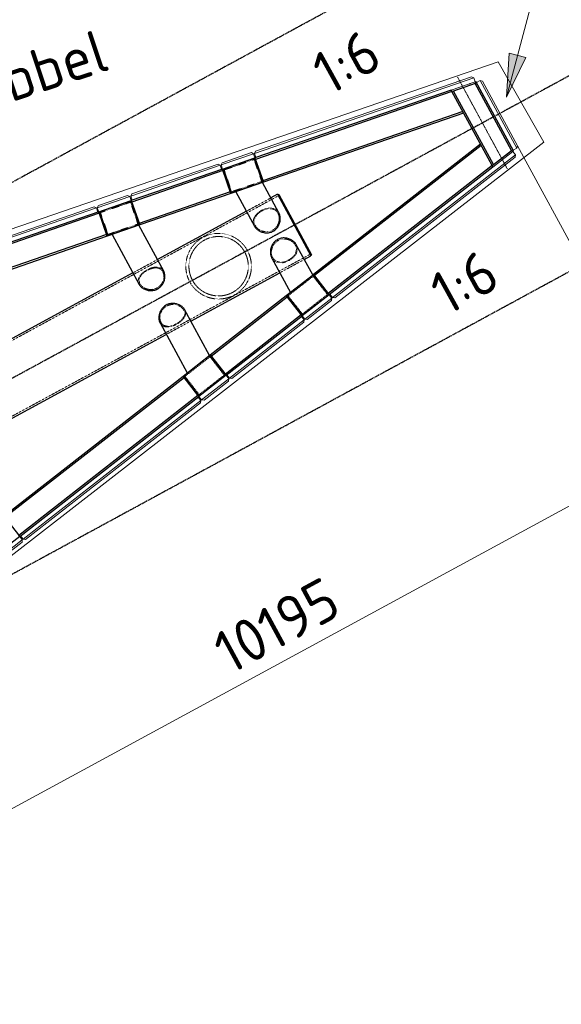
# Model space of a CAD drawing. Header units: millimetres. Extents: x 1069 to 250059, y -65909 to 70891.
# Tile 38 of 109: x 99864 to 106157, y -1448 to 9987. Entities that reach past the tile are written whole.
import ezdxf

# ---------------------------------------------------------------- set-up
doc = ezdxf.new("R2010")
doc.units = ezdxf.units.MM
for name, pattern in [('Grid Line', [22.225, 12.7, -3.175, 3.175, -3.175]), ('Hhidden', [2.5, 1.5, -1]), ('XX-HIDDEN', [4, 2, -2])]:
    doc.linetypes.add(name, pattern=pattern)
for name, color, linetype, lineweight in [('iw-bs-remmingwerk', 213, 'Continuous', 18), ('N-CO-BC-BETONVORM-G', 50, 'Continuous', 25), ('N-CO-BC-BETONVORM-G-2', 50, 'XX-HIDDEN', 18), ('N-CO-BC-BETONVORM-GN', 10, 'XX-HIDDEN', 18), ('N-CO-KC-KUNSTSTOFVORM-G', 7, 'Continuous', 13), ('N-CO-SC-STAALVORM-G', 10, 'Continuous', 25), ('X-XX-AL-CONSTRUCTIELIJN-G-5', 7, 'Hhidden', 13), ('X-XX-AL-M', 7, 'Continuous', 18), ('X-XX-AL-M-200', 7, 'Continuous', 18), ('X-XX-AL-T25-1', 7, 'Continuous', 13), ('X-XX-AL-T25-2', 210, 'Continuous', 13), ('X_XX_AL_STRAMIENLIJN_G-1', 7, 'Grid Line', 25), ('XR-463688-Blauwverlaat_Remmingswerken_dwg-1', 213, 'Continuous', 18)]:
    doc.layers.add(name, color=color, linetype=linetype, lineweight=lineweight)
doc.styles.add('NLCS-ISO_3', font='NLCS-ISO.ttf', dxfattribs={"height": 500})
doc.dimstyles.new('2_5_NLCS_diagonal', dxfattribs={"dimscale": 304.8, "dimtxt": 501.377484, "dimasz": 1.312336, "dimexe": 1.968504, "dimexo": 0.0625, "dimgap": 0, "dimtad": 1, "dimdec": 0, "dimzin": 0, "dimdsep": 46, "dimtxsty": 'NLCS-ISO_3', "dimblk1": 'OBLIQUE', "dimblk2": 'OBLIQUE', "dimsah": 1, "dimcen": 0.09, "dimdle": 1.312336, "dimazin": 0, "dimtfac": 1, "dimtdec": 4, "dimtix": 1, "dimtmove": 0, "dimatfit": 3, "dimfxl": 1.968504, "dimfxlon": 1, "dimtvp": 1, "dimtolj": 1, "dimtzin": 0, "dimarcsym": 2})

# ---------------------------------------------------------------- blocks, each defined once
blk = doc.blocks.new('XR-463688-Blauwverlaat_Remmingswerken_dwg-3327467-N_A_P_ Copy 1')
at = {"layer": 'iw-bs-remmingwerk', "flags": 128}
blk.add_lwpolyline([(13189, 18667), (22404, 21830), (22932, 20894), (14920, 14679)], dxfattribs=at)
blk = doc.blocks.new('SF_Stalen afdekplaat20 - SF_Stalen afdekplaat-3808365-N_A_P_ Copy 1')
at = {"layer": 'N-CO-SC-STAALVORM-G'}
for p, q in [((15137, 7958), (15126, 7953)), ((15137, 7958), (15519, 7255)), ((15508, 7250), (15519, 7255))]:
    blk.add_line(p, q, dxfattribs=at)
blk = doc.blocks.new('GM_afdekklepje - GM_afdekklepje-3673590-N_A_P_ Copy 1')
at = {"layer": 'N-CO-SC-STAALVORM-G'}
for p, q in [((-195, 118), (-195, -118)), ((168, 145), (-168, 145)), ((195, -118), (195, 118)), ((-168, -145), (168, -145))]:
    blk.add_line(p, q, dxfattribs=at)
for centre, start, end in [((-168, 118), 90, 180), ((168, 118), 0, 90), ((-168, -118), 180, 270), ((168, -118), 270, 360)]:
    blk.add_arc(centre, 27, start, end, dxfattribs=at)
blk = doc.blocks.new('GM_afdekklepje - GM_afdekklepje-3582460-N_A_P_ Copy 1')
at = {"layer": 'N-CO-SC-STAALVORM-G'}
for p, q in [((-195, 118), (-195, -118)), ((168, 145), (-168, 145)), ((195, -118), (195, 118)), ((-168, -145), (168, -145))]:
    blk.add_line(p, q, dxfattribs=at)
for centre, start, end in [((-168, 118), 90, 180), ((168, 118), 360, 90), ((-168, -118), 180, 270), ((168, -118), 270, 360)]:
    blk.add_arc(centre, 27, start, end, dxfattribs=at)
blk = doc.blocks.new('GM_Hakorit_3820 - GM_Hakorit_3820-3593615-N_A_P_ Copy 1')
at = {"layer": 'N-CO-KC-KUNSTSTOFVORM-G'}
for p, q in [((-200, 0), (-200, -50)), ((200, -50), (200, 0)), ((-200, -50), (200, -50)), ((-180, -70), (-200, -50)), ((180, -70), (-180, -70)), ((200, -50), (180, -70))]:
    blk.add_line(p, q, dxfattribs=at)
blk = doc.blocks.new('GM_Hakorit_2850 - GM_Hakorit_2850-3594086-N_A_P_ Copy 1')
at = {"layer": 'N-CO-KC-KUNSTSTOFVORM-G'}
for p, q in [((-200, 0), (-200, -50)), ((200, -50), (200, 0)), ((-200, -50), (200, -50)), ((-180, -70), (-200, -50)), ((180, -70), (-180, -70)), ((200, -50), (180, -70))]:
    blk.add_line(p, q, dxfattribs=at)
blk = doc.blocks.new('GM_Hakorit_1100 - GM_Hakorit_1100-3713549-N_A_P_ Copy 1')
at = {"layer": 'N-CO-KC-KUNSTSTOFVORM-G'}
for p, q in [((-550, -50), (-550, 0)), ((550, 0), (550, -50)), ((550, -50), (-550, -50)), ((-550, -50), (-530, -70)), ((530, -70), (-530, -70)), ((530, -70), (550, -50))]:
    blk.add_line(p, q, dxfattribs=at)
blk = doc.blocks.new('GM_Hakorit_2620 - GM_Hakorit_2620-3643089-N_A_P_ Copy 1')
at = {"layer": 'N-CO-KC-KUNSTSTOFVORM-G'}
for p, q in [((-1310, -50), (-1310, 0)), ((1310, 0), (1310, -50)), ((1310, -50), (-1310, -50)), ((-1310, -50), (-1290, -70)), ((1290, -70), (-1290, -70)), ((1290, -70), (1310, -50))]:
    blk.add_line(p, q, dxfattribs=at)
blk = doc.blocks.new('GM_Hakorit_2695 - GM_Hakorit_2695-3716366-N_A_P_ Copy 1')
at = {"layer": 'N-CO-KC-KUNSTSTOFVORM-G'}
for p, q in [((-1348, -50), (-1348, 0)), ((-1348, 0), (-1053, 0)), ((1348, 0), (1348, -50)), ((1348, -50), (-1348, -50)), ((-1348, -50), (-1328, -70)), ((1328, -70), (-1328, -70)), ((1328, -70), (1348, -50))]:
    blk.add_line(p, q, dxfattribs=at)
blk = doc.blocks.new('GM_Hakorit_2695 - GM_Hakorit_2695-V25-N_A_P_ Copy 1')
at = {"layer": 'N-CO-KC-KUNSTSTOFVORM-G'}
for p, q in [((-1348, -50), (-1348, 0)), ((1053, 0), (1348, 0)), ((1348, 0), (1348, -50)), ((1348, -50), (-1348, -50)), ((-1348, -50), (-1328, -70)), ((1328, -70), (-1328, -70)), ((1328, -70), (1348, -50))]:
    blk.add_line(p, q, dxfattribs=at)
blk = doc.blocks.new('GM_Hakorit_895 - GM_Hakorit_895-3717133-N_A_P_ Copy 1')
at = {"layer": 'N-CO-KC-KUNSTSTOFVORM-G'}
for p, q in [((-447.5, -50), (-447.5, 0)), ((447.5, 0), (447.5, -50)), ((447.5, -50), (-447.5, -50)), ((-447.5, -50), (-427.5, -70)), ((427.5, -70), (-427.5, -70)), ((427.5, -70), (447.5, -50))]:
    blk.add_line(p, q, dxfattribs=at)
blk = doc.blocks.new('GM_Bouten_Moeren_Zeskant - M16-V26-N_A_P_ Copy 1')
at = {"layer": 'N-CO-SC-STAALVORM-G'}
for p, q in [((17360, 9241), (17352, 9242)), ((17359, 9241), (17360, 9241)), ((17360, 9241), (17360, 9245))]:
    blk.add_line(p, q, dxfattribs=at)
blk = doc.blocks.new('GM_Bouten_Moeren_Zeskant - M16-V27-N_A_P_ Copy 1')
at = {"layer": 'N-CO-SC-STAALVORM-G'}
for p, q in [((17360, 9241), (17359, 9241)), ((17359, 9241), (17360, 9241))]:
    blk.add_line(p, q, dxfattribs=at)
blk = doc.blocks.new('GM_Bouten_Moeren_Zeskant - M16-V28-N_A_P_ Copy 1')
at = {"layer": 'N-CO-SC-STAALVORM-G'}
for q in [(17802, 8413), (17794, 8410), (17794, 8412)]:
    blk.add_line((17794, 8412), q, dxfattribs=at)
blk = doc.blocks.new('NLI_Balk_Buis - ø813_20-3799754-N_A_P_ Copy 1')
at = {"layer": 'N-CO-BC-BETONVORM-GN'}
for p, q in [((-3037, 386), (-3125, 386)), ((-2713, 406), (-3037, 406)), ((-2713, 386), (-3037, 386)), ((-1537, 386), (-2713, 386)), ((-1211, 406), (-1537, 406)), ((-1213, 386), (-1537, 386)), ((1475, 386), (-1213, 386)), ((1787, 406), (1463, 406)), ((1775, 386), (1475, 386)), ((2998, 386), (1775, 386)), ((3287, 406), (2963, 406)), ((3252, 386), (2998, 386)), ((3375, 386), (3252, 386)), ((-3037, -387), (-3125, -387)), ((-2713, -387), (-3037, -387)), ((-3037, -407), (-2713, -407)), ((-1537, -387), (-2713, -387)), ((-1213, -387), (-1537, -387)), ((-1537, -407), (-1213, -407)), ((1475, -387), (-1213, -387)), ((1463, -407), (1787, -407)), ((1775, -387), (1475, -387)), ((2998, -387), (1775, -387)), ((2963, -407), (3287, -407)), ((3252, -387), (2998, -387)), ((3375, -387), (3252, -387))]:
    blk.add_line(p, q, dxfattribs=at)
at = {"layer": 'N-CO-SC-STAALVORM-G'}
for p, q in [((-3037, 406), (-3125, 406)), ((-3125, -407), (-3125, 406)), ((-1537, 406), (-2713, 406)), ((1463, 406), (-1211, 406)), ((2963, 406), (1787, 406)), ((3375, 406), (3287, 406)), ((3375, 406), (3375, -407)), ((-3125, -407), (-3037, -407)), ((-2713, -407), (-1537, -407)), ((-1213, -407), (1463, -407)), ((1787, -407), (2963, -407)), ((3287, -407), (3375, -407))]:
    blk.add_line(p, q, dxfattribs=at)
blk = doc.blocks.new('DIMBLOCK14-N_A_P_ Copy 1')
at = {"layer": 'X-XX-AL-M-200'}
for p, q in [((107203, 9851), (109582, 5468)), ((109296, 5995), (107203, 9851)), ((105649, 8522), (107825, 4514)), ((107539, 5041), (105649, 8522)), ((109648, 6186), (107539, 5041)), ((109296, 5995), (109377, 6266)), ((109296, 5995), (109216, 5724)), ((107539, 5041), (107619, 5312)), ((107539, 5041), (107459, 4770))]:
    blk.add_line(p, q, dxfattribs=at)
at = {"layer": 'X-XX-AL-M-200', "color": 0, "insert": (107492, 5757), "char_height": 500, "width": 1680.09, "attachment_point": 1, "rotation": 28.4956, "line_spacing_factor": 1.135194, "style": 'NLCS-ISO_3'}
blk.add_mtext('2000', dxfattribs=at)
blk = doc.blocks.new('_Oblique')
at = {"color": 0, "linetype": 'ByBlock', "lineweight": -2}
blk.add_line((-0.5, -0.5), (0.5, 0.5), dxfattribs=at)
blk = doc.blocks.new('DIMBLOCK15-N_A_P_ Copy 1')
at = {"layer": 'X-XX-AL-M-200'}
for p, q in [((105649, 8522), (107825, 4514)), ((107539, 5041), (105649, 8522)), ((107539, 5041), (107619, 5312)), ((107539, 5041), (98579, 177)), ((107539, 5041), (107459, 4770)), ((97509, 2147), (98865, -350)), ((98579, 177), (97509, 2147)), ((98579, 177), (98659, 448)), ((98579, 177), (98498, -94))]:
    blk.add_line(p, q, dxfattribs=at)
at = {"layer": 'X-XX-AL-M-200', "color": 0, "insert": (102070, 2814), "char_height": 500, "width": 1850.37, "attachment_point": 1, "rotation": 28.4956, "line_spacing_factor": 1.135194, "style": 'NLCS-ISO_3'}
blk.add_mtext('10195', dxfattribs=at)

msp = doc.modelspace()

# ---------------------------------------------------------------- hatches: boundary and pattern name
at = {"layer": 'X-XX-AL-T25-2'}
msp.add_hatch(color=256, dxfattribs=at).paths.add_polyline_path([(105521.6, 9089), (105746, 9546.8), (105552.6, 9597.9)], flags=0)

# ---------------------------------------------------------------- linework, layer by layer
at = {"layer": 'N-CO-BC-BETONVORM-GN'}
for p, q in [((102588.1, 8362.5), (102240.2, 8242.5)), ((102675.5, 8109.2), (102588.1, 8362.5)), ((102240.2, 8242.5), (102327.6, 7989.2)), ((102327.6, 7989.2), (102675.5, 8109.2)), ((101150.5, 7866.6), (100802.7, 7746.6)), ((101237.9, 7613.3), (101150.5, 7866.6)), ((100802.7, 7746.6), (100890.1, 7493.3)), ((100890.1, 7493.3), (101237.9, 7613.3)), ((103274, 7006.7), (102983.8, 6780.3)), ((103438.8, 6795.4), (103274, 7006.7)), ((102983.8, 6780.3), (103148.7, 6569)), ((103148.7, 6569), (103438.8, 6795.4)), ((102075, 6071.3), (101784.8, 5845)), ((102239.8, 5860), (102075, 6071.3)), ((101784.8, 5845), (101949.7, 5633.7)), ((101949.7, 5633.7), (102239.8, 5860))]:
    msp.add_line(p, q, dxfattribs=at)
for radius, start, end in [(345, 113.33433, 123.65659), (381, 118.03977, 118.95153), (345, 102.9573, 112.87109), (381, 108.49561, 108.86804), (345, 92.58934, 102.03274), (345, 81.84329, 91.46802), (345, 71.2102, 81.22607), (381, 78.18477, 78.49561), (345, 60.88201, 70.28598), (381, 58.12479, 58.49561), (345, 145.5232, 155.14788), (345, 134.95844, 144.40186), (345, 124.12079, 134.03393), (381, 128.12317, 128.49561), (345, 50.3091, 59.69058), (345, 39.54784, 49.2858), (381, 48.49561, 48.92043), (345, 28.66712, 38.87748), (381, 158.49561, 158.80644), (345, 155.76517, 165.78106), (345, 18.11374, 28.32409), (345, 7.70541, 17.44337), (381, 18.21048, 18.49561), (381, 178.49561, 178.86638), (345, 177.30059, 186.68219), (345, 166.7052, 176.10922), (345, 346.70523, 356.1092), (345, 357.30064, 6.68211), (381, 8.07078, 8.83492), (381, 358.49561, 358.86642), (381, 188.07079, 188.83486), (381, 198.21055, 198.49561), (345, 187.70531, 197.44373), (345, 198.11352, 208.32406), (345, 325.52319, 335.14793), (345, 335.76514, 345.78102), (381, 338.49561, 338.80645), (345, 208.66715, 218.87769), (345, 219.54748, 229.28591), (345, 304.12012, 314.03391), (345, 314.95847, 324.40188), (381, 228.49561, 228.92042), (345, 230.30902, 239.69062), (381, 238.12484, 238.49561), (345, 240.882, 250.28601), (345, 251.21016, 261.22604), (381, 258.18477, 258.49561), (345, 261.84333, 271.46801), (345, 272.58935, 282.03277), (345, 282.95729, 292.87042), (381, 288.49561, 288.86804), (345, 293.33462, 303.65688), (381, 298.03968, 298.95144), (381, 308.12317, 308.49561)]:
    msp.add_arc((102175.4, 7124), radius, start, end, dxfattribs=at)
for points, knots in [([(102591.6, 7590.1), (102585.5, 7601.3), (102579.4, 7619), (102577.8, 7643), (102579.7, 7660.9), (102584.6, 7678.5), (102592.4, 7695.6), (102602.8, 7712), (102615.7, 7727.7), (102630.8, 7742.4), (102647.8, 7756.1), (102666.3, 7768.3), (102686, 7779), (102706.4, 7787.9), (102727.1, 7794.7), (102747.7, 7799.3), (102767.8, 7801.6), (102787.3, 7801.4), (102805.9, 7798.6), (102823.3, 7793.1), (102842.1, 7783.6), (102860.7, 7768.2), (102871.7, 7753), (102876.2, 7744.6)], [0, 0, 0, 0, 0.0869565, 0.1304348, 0.173913, 0.2173913, 0.2608696, 0.3043478, 0.3478261, 0.3913043, 0.4347826, 0.4782609, 0.5217391, 0.5652174, 0.6086957, 0.6521739, 0.6956522, 0.7391304, 0.7826087, 0.826087, 0.8695652, 0.9347826, 1, 1, 1, 1]), ([(102602.6, 7596), (102599.6, 7601.4), (102594.8, 7612.5), (102590.7, 7629.8), (102589.8, 7647.2), (102592, 7664.6), (102597.3, 7681.7), (102605.3, 7698.2), (102616, 7714.1), (102633.5, 7734.1), (102655.3, 7752), (102679.9, 7766.9), (102705.7, 7779.4), (102732.6, 7787.9), (102758.9, 7791.7), (102778, 7792), (102796.3, 7789.7), (102813.5, 7784.8), (102829.3, 7777.2), (102848.2, 7763.6), (102859.4, 7749.4), (102865.2, 7738.6)], [-1, -1, -1, -1, -0.9545455, -0.9090909, -0.8636364, -0.8181818, -0.7727273, -0.7272727, -0.6818182, -0.6363636, -0.5454545, -0.5, -0.4545455, -0.3636364, -0.3181818, -0.2727273, -0.2272727, -0.1818182, -0.1363636, -0.0909091, 0, 0, 0, 0]), ([(102865.2, 7738.6), (102868.2, 7733.2), (102873.2, 7721.8), (102878.1, 7703), (102880.3, 7683.2), (102879.8, 7662.7), (102876.5, 7642.1), (102870.4, 7621.8), (102861.7, 7602.3), (102846.5, 7578.1), (102826.3, 7557.2), (102802.2, 7541.6), (102775.9, 7529.8), (102747.4, 7524.3), (102718.8, 7524.8), (102697.7, 7528.1), (102677.4, 7534), (102658.3, 7542.5), (102640.9, 7553.1), (102620.2, 7570), (102608.4, 7585.2), (102602.6, 7596)], [-1, -1, -1, -1, -0.9545455, -0.9090909, -0.8636364, -0.8181818, -0.7727273, -0.7272727, -0.6818182, -0.6363636, -0.5454545, -0.5, -0.4545455, -0.3636364, -0.3181818, -0.2727273, -0.2272727, -0.1818182, -0.1363636, -0.0909091, 0, 0, 0, 0]), ([(101840.6, 6942.3), (101835.7, 6951.4), (101826.6, 6969.9), (101811.5, 7008.1), (101798.8, 7057), (101793.1, 7115.2), (101796, 7171.1), (101806.5, 7223.8), (101823.5, 7273), (101842.6, 7310.9), (101860.8, 7339.4), (101876, 7360), (101889.9, 7376.5), (101900.4, 7387.8), (101906.6, 7394.1), (101911.4, 7398.8), (101916.4, 7403.4), (101921.4, 7408), (101926.6, 7412.6), (101932, 7417.1), (101937.5, 7421.6), (101943.1, 7426.1), (101948.9, 7430.4), (101954.9, 7434.7), (101961, 7439), (101967.3, 7443.2), (101973.7, 7447.3), (101980.2, 7451.3), (101986.9, 7455.1), (101993.7, 7458.9), (102000.5, 7462.5), (102007.4, 7466), (102014.3, 7469.3), (102021.2, 7472.5), (102028.2, 7475.4), (102035.1, 7478.3), (102041.9, 7480.9), (102048.7, 7483.4), (102055.5, 7485.7), (102062.3, 7487.9), (102069, 7489.9), (102075.7, 7491.8), (102082.3, 7493.5), (102088.9, 7495.1), (102095.4, 7496.6), (102104.1, 7498.4), (102119.3, 7501.1), (102140.7, 7503.7), (102166.2, 7505.2), (102191.6, 7505), (102217, 7503.1), (102242.3, 7499.4), (102267.5, 7494), (102292.7, 7486.9), (102317.7, 7477.8), (102342.5, 7466.8), (102366.9, 7453.8), (102390.8, 7438.8), (102414, 7421.6), (102436.2, 7402.3), (102457.3, 7381), (102476.9, 7357.7), (102494.8, 7332.6), (102505.4, 7314.9), (102510.3, 7305.8)], [0, 0, 0, 0, 0.0232558, 0.0465116, 0.0930233, 0.1395349, 0.1860465, 0.2325581, 0.2790698, 0.3255814, 0.3488372, 0.372093, 0.3953488, 0.4069767, 0.4127907, 0.4186047, 0.4244186, 0.4302326, 0.4360465, 0.4418605, 0.4476744, 0.4534884, 0.4593023, 0.4651163, 0.4709302, 0.4767442, 0.4825581, 0.4883721, 0.494186, 0.5, 0.505814, 0.5116279, 0.5174419, 0.5232558, 0.5290698, 0.5348837, 0.5406977, 0.5465116, 0.5523256, 0.5581395, 0.5639535, 0.5697674, 0.5755814, 0.5813953, 0.5872093, 0.5930233, 0.6046512, 0.627907, 0.6511628, 0.6744186, 0.6976744, 0.7209302, 0.744186, 0.7674419, 0.7906977, 0.8139535, 0.8372093, 0.8604651, 0.8837209, 0.9069767, 0.9302326, 0.9534884, 0.9767442, 1, 1, 1, 1]), ([(102478.7, 7288.6), (102473.8, 7297.6), (102463.3, 7315.1), (102439.3, 7347.9), (102404.7, 7384.1), (102358, 7418.6), (102308.2, 7444.1), (102256.5, 7460.8), (102212.4, 7467.9), (102176.7, 7469.4), (102149.5, 7468.4), (102126.7, 7465.8), (102108.2, 7462.5), (102094.3, 7459.5), (102080.3, 7455.8), (102066.3, 7451.4), (102052.2, 7446.4), (102038.3, 7440.7), (102024.4, 7434.4), (102010.8, 7427.4), (101997.5, 7419.8), (101984.6, 7411.6), (101972.3, 7403), (101960.4, 7393.9), (101949.1, 7384.6), (101938.4, 7374.8), (101928.2, 7364.8), (101915.4, 7351.1), (101900.8, 7333.4), (101885.2, 7311.2), (101867, 7280.3), (101848.9, 7239.5), (101834.8, 7187.1), (101829, 7131.4), (101832.5, 7073.5), (101844, 7024.7), (101858.4, 6986.8), (101867.4, 6968.4), (101872.2, 6959.4)], [0, 0, 0, 0, 0.0263158, 0.0526316, 0.1052632, 0.1578947, 0.2105263, 0.2631579, 0.3157895, 0.3421053, 0.3684211, 0.3947368, 0.4078947, 0.4210526, 0.4342105, 0.4473684, 0.4605263, 0.4736842, 0.4868421, 0.5, 0.5131579, 0.5263158, 0.5394737, 0.5526316, 0.5657895, 0.5789474, 0.5921053, 0.6052632, 0.6315789, 0.6578947, 0.6842105, 0.7368421, 0.7894737, 0.8421053, 0.8947368, 0.9473684, 0.9736842, 1, 1, 1, 1]), ([(102803.9, 7225.1), (102801, 7230.5), (102796, 7241.9), (102791, 7260.7), (102788.8, 7280.6), (102789.4, 7301), (102792.7, 7321.6), (102798.8, 7341.9), (102807.5, 7361.4), (102822.7, 7385.7), (102842.8, 7406.5), (102867, 7422.1), (102893.3, 7433.9), (102921.8, 7439.5), (102950.4, 7438.9), (102971.5, 7435.7), (102991.7, 7429.7), (103010.8, 7421.3), (103028.3, 7410.6), (103048.9, 7393.7), (103060.8, 7378.5), (103066.6, 7367.7)], [-1, -1, -1, -1, -0.9545455, -0.9090909, -0.8636364, -0.8181818, -0.7727273, -0.7272727, -0.6818182, -0.6363636, -0.5454545, -0.5, -0.4545455, -0.3636364, -0.3181818, -0.2727273, -0.2272727, -0.1818182, -0.1363636, -0.0909091, 0, 0, 0, 0]), ([(103077.6, 7373.7), (103083.7, 7362.5), (103089.7, 7344.8), (103091.4, 7320.8), (103089.5, 7302.9), (103084.5, 7285.3), (103076.8, 7268.2), (103066.3, 7251.7), (103053.5, 7236), (103038.4, 7221.3), (103021.4, 7207.7), (103002.9, 7195.4), (102983.2, 7184.7), (102962.8, 7175.8), (102942.1, 7169), (102921.5, 7164.4), (102901.3, 7162.1), (102881.9, 7162.4), (102863.3, 7165.2), (102845.9, 7170.6), (102827.1, 7180.1), (102808.4, 7195.5), (102797.5, 7210.7), (102792.9, 7219.1)], [0, 0, 0, 0, 0.0869565, 0.1304348, 0.173913, 0.2173913, 0.2608696, 0.3043478, 0.3478261, 0.3913043, 0.4347826, 0.4782609, 0.5217391, 0.5652174, 0.6086957, 0.6521739, 0.6956522, 0.7391304, 0.7826087, 0.826087, 0.8695652, 0.9347826, 1, 1, 1, 1]), ([(103066.6, 7367.7), (103069.5, 7362.3), (103074.4, 7351.2), (103078.5, 7334), (103079.4, 7316.5), (103077.2, 7299.1), (103071.9, 7282), (103063.8, 7265.5), (103053.1, 7249.6), (103035.7, 7229.6), (103013.9, 7211.7), (102989.3, 7196.8), (102963.4, 7184.3), (102936.6, 7175.8), (102910.3, 7172.1), (102891.2, 7171.7), (102872.9, 7174), (102855.7, 7178.9), (102839.9, 7186.5), (102821, 7200.2), (102809.8, 7214.3), (102803.9, 7225.1)], [-1, -1, -1, -1, -0.9545455, -0.9090909, -0.8636364, -0.8181818, -0.7727273, -0.7272727, -0.6818182, -0.6363636, -0.5454545, -0.5, -0.4545455, -0.3636364, -0.3181818, -0.2727273, -0.2272727, -0.1818182, -0.1363636, -0.0909091, 0, 0, 0, 0]), ([(102510.3, 7305.8), (102515.2, 7296.7), (102524.3, 7278.2), (102539.4, 7240), (102552.1, 7191.1), (102557.8, 7132.9), (102554.9, 7077), (102544.4, 7024.3), (102527.4, 6975.1), (102508.3, 6937.2), (102490.1, 6908.6), (102474.9, 6888.1), (102461, 6871.6), (102450.5, 6860.3), (102444.3, 6854), (102439.4, 6849.3), (102434.5, 6844.6), (102429.5, 6840), (102424.3, 6835.5), (102418.9, 6830.9), (102413.4, 6826.5), (102407.8, 6822), (102402, 6817.7), (102396, 6813.3), (102389.9, 6809.1), (102383.6, 6804.9), (102377.2, 6800.8), (102370.7, 6796.8), (102364, 6793), (102357.2, 6789.2), (102350.4, 6785.5), (102343.5, 6782.1), (102336.6, 6778.8), (102329.7, 6775.6), (102322.7, 6772.6), (102315.8, 6769.8), (102309, 6767.2), (102302.2, 6764.7), (102295.4, 6762.4), (102288.6, 6760.2), (102281.9, 6758.2), (102275.2, 6756.3), (102268.6, 6754.6), (102262, 6753), (102255.5, 6751.5), (102246.8, 6749.7), (102231.6, 6747), (102210.2, 6744.3), (102184.7, 6742.9), (102159.3, 6743.1), (102133.9, 6745), (102108.6, 6748.7), (102083.4, 6754), (102058.2, 6761.2), (102033.2, 6770.3), (102008.4, 6781.3), (101984, 6794.3), (101960.1, 6809.3), (101936.9, 6826.5), (101914.7, 6845.8), (101893.6, 6867.1), (101874, 6890.4), (101856.1, 6915.5), (101845.5, 6933.2), (101840.6, 6942.3)], [0, 0, 0, 0, 0.0232558, 0.0465116, 0.0930233, 0.1395349, 0.1860465, 0.2325581, 0.2790698, 0.3255814, 0.3488372, 0.372093, 0.3953488, 0.4069767, 0.4127907, 0.4186047, 0.4244186, 0.4302326, 0.4360465, 0.4418605, 0.4476744, 0.4534884, 0.4593023, 0.4651163, 0.4709302, 0.4767442, 0.4825581, 0.4883721, 0.494186, 0.5, 0.505814, 0.5116279, 0.5174419, 0.5232558, 0.5290698, 0.5348837, 0.5406977, 0.5465116, 0.5523256, 0.5581395, 0.5639535, 0.5697674, 0.5755814, 0.5813953, 0.5872093, 0.5930233, 0.6046512, 0.627907, 0.6511628, 0.6744186, 0.6976744, 0.7209302, 0.744186, 0.7674419, 0.7906977, 0.8139535, 0.8372093, 0.8604651, 0.8837209, 0.9069767, 0.9302326, 0.9534884, 0.9767442, 1, 1, 1, 1]), ([(101872.2, 6959.4), (101877.1, 6950.5), (101887.6, 6933), (101911.6, 6900.2), (101946.2, 6864), (101992.9, 6829.5), (102042.7, 6804), (102094.4, 6787.3), (102138.4, 6780.2), (102174.2, 6778.7), (102201.3, 6779.7), (102224.2, 6782.3), (102242.7, 6785.6), (102256.6, 6788.6), (102270.6, 6792.3), (102284.6, 6796.7), (102298.7, 6801.7), (102312.6, 6807.4), (102326.5, 6813.7), (102340.1, 6820.7), (102353.4, 6828.3), (102366.3, 6836.5), (102378.6, 6845.1), (102390.5, 6854.1), (102401.8, 6863.5), (102412.5, 6873.3), (102422.7, 6883.3), (102435.5, 6897), (102450.1, 6914.7), (102465.7, 6936.9), (102483.9, 6967.8), (102502, 7008.6), (102516.1, 7061), (102521.9, 7116.7), (102518.4, 7174.6), (102506.9, 7223.3), (102492.5, 7261.3), (102483.5, 7279.7), (102478.7, 7288.6)], [0, 0, 0, 0, 0.0263158, 0.0526316, 0.1052632, 0.1578947, 0.2105263, 0.2631579, 0.3157895, 0.3421053, 0.3684211, 0.3947368, 0.4078947, 0.4210526, 0.4342105, 0.4473684, 0.4605263, 0.4736842, 0.4868421, 0.5, 0.5131579, 0.5263158, 0.5394737, 0.5526316, 0.5657895, 0.5789474, 0.5921053, 0.6052632, 0.6315789, 0.6578947, 0.6842105, 0.7368421, 0.7894737, 0.8421053, 0.8947368, 0.9473684, 0.9736842, 1, 1, 1, 1]), ([(101252.8, 6912.1), (101247.3, 6922.3), (101242.1, 6938.5), (101241.6, 6960.3), (101244.4, 6976.6), (101250.2, 6992.6), (101258.7, 7008.3), (101269.9, 7023.4), (101283.4, 7038), (101298.9, 7051.8), (101316.3, 7064.8), (101335, 7076.7), (101354.7, 7087.4), (101374.9, 7096.6), (101395.3, 7104.1), (101415.3, 7109.6), (101434.9, 7113), (101453.6, 7114.1), (101471.4, 7112.7), (101488, 7108.8), (101505.7, 7101.2), (101523.2, 7088), (101533.3, 7074.3), (101537.5, 7066.6)], [0, 0, 0, 0, 0.0869565, 0.1304348, 0.173913, 0.2173913, 0.2608696, 0.3043478, 0.3478261, 0.3913043, 0.4347826, 0.4782609, 0.5217391, 0.5652174, 0.6086957, 0.6521739, 0.6956522, 0.7391304, 0.7826087, 0.826087, 0.8695652, 0.9347826, 1, 1, 1, 1]), ([(101263.8, 6918.1), (101261.2, 6923), (101256.8, 6933.1), (101253.6, 6948.8), (101253.5, 6964.8), (101256.6, 6980.6), (101262.6, 6996.2), (101271.4, 7011.4), (101282.7, 7026.1), (101300.9, 7044.8), (101323.1, 7061.9), (101347.8, 7076.5), (101373.6, 7089.3), (101400, 7098.6), (101425.6, 7103.7), (101444.1, 7105.2), (101461.6, 7104.3), (101478, 7100.8), (101493, 7094.8), (101510.7, 7083.1), (101521.2, 7070.5), (101526.5, 7060.7)], [-1, -1, -1, -1, -0.9545455, -0.9090909, -0.8636364, -0.8181818, -0.7727273, -0.7272727, -0.6818182, -0.6363636, -0.5454545, -0.5, -0.4545455, -0.3636364, -0.3181818, -0.2727273, -0.2272727, -0.1818182, -0.1363636, -0.0909091, 0, 0, 0, 0]), ([(101526.5, 7060.7), (101529.2, 7055.7), (101533.7, 7045.2), (101538, 7027.6), (101539.7, 7008.8), (101538.6, 6989.2), (101534.9, 6969.4), (101528.5, 6949.7), (101519.5, 6930.7), (101504.1, 6906.8), (101483.8, 6886.3), (101459.6, 6870.7), (101433.3, 6858.9), (101405, 6853.1), (101376.7, 6853.1), (101355.8, 6855.9), (101335.8, 6861.3), (101317.2, 6869), (101300.2, 6878.8), (101280.3, 6894.3), (101269.2, 6908.2), (101263.8, 6918.1)], [-1, -1, -1, -1, -0.9545455, -0.9090909, -0.8636364, -0.8181818, -0.7727273, -0.7272727, -0.6818182, -0.6363636, -0.5454545, -0.5, -0.4545455, -0.3636364, -0.3181818, -0.2727273, -0.2272727, -0.1818182, -0.1363636, -0.0909091, 0, 0, 0, 0]), ([(101506.1, 6471.8), (101503.4, 6476.7), (101498.9, 6487.3), (101494.6, 6504.8), (101493, 6523.6), (101494, 6543.2), (101497.7, 6563.1), (101504.1, 6582.8), (101513.1, 6601.8), (101528.5, 6625.6), (101548.8, 6646.2), (101573, 6661.8), (101599.3, 6673.6), (101627.6, 6679.4), (101656, 6679.3), (101676.8, 6676.5), (101696.8, 6671.1), (101715.5, 6663.4), (101732.4, 6653.7), (101752.3, 6638.2), (101763.4, 6624.3), (101768.8, 6614.4)], [-1, -1, -1, -1, -0.9545455, -0.9090909, -0.8636364, -0.8181818, -0.7727273, -0.7272727, -0.6818182, -0.6363636, -0.5454545, -0.5, -0.4545455, -0.3636364, -0.3181818, -0.2727273, -0.2272727, -0.1818182, -0.1363636, -0.0909091, 0, 0, 0, 0]), ([(101779.8, 6620.4), (101785.3, 6610.1), (101790.5, 6594), (101791, 6572.2), (101788.2, 6555.9), (101782.4, 6539.8), (101773.9, 6524.2), (101762.7, 6509), (101749.3, 6494.5), (101733.7, 6480.7), (101716.4, 6467.7), (101697.6, 6455.7), (101677.9, 6445), (101657.7, 6435.8), (101637.4, 6428.4), (101617.3, 6422.8), (101597.7, 6419.5), (101579, 6418.4), (101561.2, 6419.7), (101544.6, 6423.6), (101526.9, 6431.3), (101509.4, 6444.4), (101499.3, 6458.2), (101495.1, 6465.8)], [0, 0, 0, 0, 0.0869565, 0.1304348, 0.173913, 0.2173913, 0.2608696, 0.3043478, 0.3478261, 0.3913043, 0.4347826, 0.4782609, 0.5217391, 0.5652174, 0.6086957, 0.6521739, 0.6956522, 0.7391304, 0.7826087, 0.826087, 0.8695652, 0.9347826, 1, 1, 1, 1]), ([(101768.8, 6614.4), (101771.5, 6609.5), (101775.8, 6599.3), (101779.1, 6583.6), (101779.1, 6567.7), (101776.1, 6551.8), (101770, 6536.2), (101761.2, 6521), (101749.9, 6506.3), (101731.7, 6487.7), (101709.5, 6470.6), (101684.8, 6455.9), (101659, 6443.2), (101632.6, 6433.9), (101607, 6428.8), (101588.5, 6427.3), (101571, 6428.2), (101554.6, 6431.6), (101539.6, 6437.7), (101521.9, 6449.3), (101511.4, 6461.9), (101506.1, 6471.8)], [-1, -1, -1, -1, -0.9545455, -0.9090909, -0.8636364, -0.8181818, -0.7727273, -0.7272727, -0.6818182, -0.6363636, -0.5454545, -0.5, -0.4545455, -0.3636364, -0.3181818, -0.2727273, -0.2272727, -0.1818182, -0.1363636, -0.0909091, 0, 0, 0, 0])]:
    msp.add_open_spline(points, degree=3, knots=knots, dxfattribs=at)
for points in [[(102880.4, 7736.2), (102880.2, 7736.7), (102879.9, 7737.2), (102879.7, 7737.6)], [(102892.2, 7670.3), (102892.2, 7670.6), (102892.3, 7670.9), (102892.3, 7671.2)], [(102595.5, 7583.3), (102595.8, 7582.9), (102596.1, 7582.5), (102596.3, 7582)], [(102858.8, 7574.6), (102858.9, 7574.8), (102859.1, 7574.9), (102859.2, 7575.1)], [(102644.4, 7536.7), (102644.6, 7536.5), (102644.9, 7536.3), (102645.2, 7536.2)], [(102743, 7512), (102743.2, 7512.1), (102743.4, 7512.1), (102743.6, 7512.1)], [(102926.2, 7451.7), (102926, 7451.7), (102925.8, 7451.7), (102925.5, 7451.6)], [(102810.4, 7389.1), (102810.3, 7389), (102810.1, 7388.8), (102810, 7388.6)], [(103024.8, 7427.1), (103024.5, 7427.2), (103024.3, 7427.4), (103024, 7427.6)], [(103073.7, 7380.4), (103073.4, 7380.8), (103073.1, 7381.2), (103072.8, 7381.7)], [(102777, 7293.4), (102776.9, 7293.1), (102776.9, 7292.8), (102776.9, 7292.5)], [(102788.8, 7227.5), (102789, 7227), (102789.2, 7226.6), (102789.5, 7226.1)], [(101551.2, 7015.6), (101551.2, 7015.9), (101551.2, 7016.1), (101551.1, 7016.3)], [(101287.6, 6873.3), (101288.6, 6872.5), (101289.5, 6871.8), (101290.5, 6871.1)], [(101534.6, 6933.8), (101534.6, 6934), (101534.7, 6934.1), (101534.7, 6934.2)], [(101365.4, 6842.3), (101365.5, 6842.3), (101365.7, 6842.3), (101365.8, 6842.2)], [(101667.3, 6690.2), (101667.1, 6690.2), (101667, 6690.2), (101666.8, 6690.2)], [(101745, 6659.2), (101744, 6659.9), (101743.1, 6660.6), (101742.1, 6661.3)], [(101498.1, 6598.6), (101498, 6598.5), (101497.9, 6598.3), (101497.9, 6598.2)], [(101481.4, 6516.8), (101481.4, 6516.6), (101481.5, 6516.4), (101481.5, 6516.1)]]:
    msp.add_open_spline(points, degree=3, dxfattribs=at)
at = {"layer": 'N-CO-SC-STAALVORM-G'}
for p, q in [((105164.6, 9268.3), (105155.5, 9245.1)), ((105602, 8462.6), (105164.6, 9268.3)), ((104877.1, 9169.1), (102598, 8382.9)), ((104886.2, 9152.2), (102604.2, 8364.9)), ((104886.2, 9152.2), (104877.1, 9169.1)), ((104904.5, 9158.5), (104886.2, 9152.2)), ((105353, 8292.4), (104886.2, 9152.2)), ((105155.5, 9245.1), (104904.5, 9158.5)), ((105368.2, 8304.3), (104904.5, 9158.5)), ((105577.6, 8467.6), (105155.5, 9245.1)), ((105013, 8918.7), (102689.6, 8117.2)), ((105022.2, 8901.8), (102695.8, 8099.3)), ((105022.2, 8901.8), (105013, 8918.7)), ((105217.1, 8542.8), (103276.8, 7029.1)), ((105226.3, 8525.9), (103288.4, 7014.2)), ((105226.3, 8525.9), (105217.1, 8542.8)), ((105368.2, 8304.3), (105577.6, 8467.6)), ((105577.6, 8467.6), (105602, 8462.6)), ((102219.9, 8252.4), (102598, 8382.9)), ((102604.2, 8364.9), (102598, 8382.9)), ((102598, 8382.9), (102695.8, 8099.3)), ((102219.9, 8252.4), (101160.4, 7887)), ((102226.1, 8234.5), (101166.6, 7869)), ((102219.9, 8252.4), (102226.1, 8234.5)), ((102317.7, 7968.8), (102219.9, 8252.4)), ((105353, 8292.4), (103449.6, 6807.6)), ((105362.2, 8275.5), (103461.3, 6792.6)), ((105353, 8292.4), (105368.2, 8304.3)), ((105362.2, 8275.5), (105353, 8292.4)), ((102695.8, 8099.3), (102317.7, 7968.8)), ((102876.2, 7744.6), (102685.6, 8095.8)), ((102695.8, 8099.3), (102689.6, 8117.2)), ((102311.5, 7986.8), (101252.1, 7621.3)), ((102317.7, 7968.8), (101258.3, 7603.4)), ((102311.5, 7986.8), (102317.7, 7968.8)), ((102375.2, 7988.7), (102591.6, 7590.1)), ((100782.3, 7756.5), (101160.4, 7887)), ((101166.6, 7869), (101160.4, 7887)), ((101160.4, 7887), (101258.3, 7603.4)), ((100782.3, 7756.5), (98285.3, 6895.1)), ((100788.5, 7738.6), (98291.5, 6877.2)), ((100782.3, 7756.5), (100788.5, 7738.6)), ((100880.1, 7472.9), (100782.3, 7756.5)), ((101258.3, 7603.4), (100880.1, 7472.9)), ((101537.5, 7066.6), (101248.1, 7599.8)), ((101258.3, 7603.4), (101252.1, 7621.3)), ((100873.9, 7490.9), (98377, 6629.5)), ((100880.1, 7472.9), (98383.2, 6611.5)), ((100873.9, 7490.9), (100880.1, 7472.9)), ((100937.6, 7492.8), (101252.8, 6912.1)), ((103268.2, 7022.5), (103077.6, 7373.7)), ((102792.9, 7219.1), (103009.3, 6820.5)), ((102961.4, 6783.1), (103276.8, 7029.1)), ((103288.4, 7014.2), (103276.8, 7029.1)), ((103276.8, 7029.1), (103461.3, 6792.6)), ((102077.8, 6093.8), (102961.4, 6783.1)), ((102089.4, 6078.8), (102973.1, 6768.1)), ((102961.4, 6783.1), (102973.1, 6768.1)), ((103145.9, 6546.6), (102961.4, 6783.1)), ((103461.3, 6792.6), (103145.9, 6546.6)), ((103461.3, 6792.6), (103449.6, 6807.6)), ((102069.2, 6087.1), (101779.8, 6620.4)), ((102250.6, 5872.2), (103134.2, 6561.6)), ((102262.3, 5857.3), (103145.9, 6546.6)), ((103134.2, 6561.6), (103145.9, 6546.6)), ((101495.1, 6465.8), (101810.3, 5885.2)), ((101762.4, 5847.8), (102077.8, 6093.8)), ((102089.4, 6078.8), (102077.8, 6093.8)), ((102077.8, 6093.8), (102262.3, 5857.3)), ((99679.7, 4223.1), (101762.4, 5847.8)), ((99691.4, 4208.1), (101774.1, 5832.8)), ((101762.4, 5847.8), (101774.1, 5832.8)), ((101946.9, 5611.2), (101762.4, 5847.8)), ((102262.3, 5857.3), (101946.9, 5611.2)), ((102262.3, 5857.3), (102250.6, 5872.2)), ((99852.6, 4001.5), (101935.2, 5626.2)), ((99864.3, 3986.6), (101946.9, 5611.2)), ((101935.2, 5626.2), (101946.9, 5611.2)), ((99679.7, 4223.1), (99864.3, 3986.6)), ((99864.3, 3986.6), (99548.9, 3740.5)), ((99864.3, 3986.6), (99852.6, 4001.5))]:
    msp.add_line(p, q, dxfattribs=at)
for points, knots in [([(102859.2, 7575.2), (102861.1, 7577.8), (102867.2, 7586.6), (102875.9, 7602.4), (102884.1, 7623), (102889.6, 7644.3), (102891.7, 7660.1), (102892.2, 7668.7), (102892.2, 7670.2)], [0.6331514, 0.6331514, 0.6331514, 0.6331514, 0.65217391, 0.69565217, 0.73913043, 0.7826087, 0.82608696, 0.83518336, 0.83518336, 0.83518336, 0.83518336]), ([(102892.3, 7671.3), (102892.4, 7676.5), (102892.2, 7692.4), (102888.6, 7714.6), (102883.1, 7730.2), (102880.4, 7736.2)], [0.83729501, 0.83729501, 0.83729501, 0.83729501, 0.86956522, 0.93478261, 0.97884698, 0.97884698, 0.97884698, 0.97884698]), ([(102596.4, 7582), (102601.7, 7573.8), (102612.4, 7560.8), (102629.6, 7546.2), (102639.8, 7539.4), (102644.3, 7536.7)], [0.02115149, 0.02115149, 0.02115149, 0.02115149, 0.08695652, 0.13043478, 0.16269598, 0.16269598, 0.16269598, 0.16269598]), ([(102743.7, 7512.1), (102747.6, 7512.3), (102758.9, 7513.4), (102777.4, 7517.2), (102798.5, 7524.9), (102818.2, 7535.6), (102836.1, 7549.1), (102849.4, 7562.5), (102856.4, 7571.4), (102858.8, 7574.6)], [0.36831693, 0.36831693, 0.36831693, 0.36831693, 0.39130435, 0.43478261, 0.47826087, 0.52173913, 0.56521739, 0.60869565, 0.63167676, 0.63167676, 0.63167676, 0.63167676]), ([(102645.2, 7536.1), (102646.5, 7535.4), (102654, 7531.1), (102668.4, 7524.2), (102689.2, 7517.2), (102710.9, 7512.9), (102729, 7511.6), (102739.7, 7511.9), (102742.9, 7512)], [0.16480901, 0.16480901, 0.16480901, 0.16480901, 0.17391304, 0.2173913, 0.26086957, 0.30434783, 0.34782609, 0.36684244, 0.36684244, 0.36684244, 0.36684244]), ([(102925.5, 7451.6), (102921.6, 7451.4), (102910.2, 7450.3), (102891.8, 7446.5), (102870.7, 7438.9), (102851, 7428.2), (102833.1, 7414.7), (102819.8, 7401.2), (102812.7, 7392.3), (102810.4, 7389.2)], [0.36832324, 0.36832324, 0.36832324, 0.36832324, 0.39130435, 0.43478261, 0.47826087, 0.52173913, 0.56521739, 0.60869565, 0.63168307, 0.63168307, 0.63168307, 0.63168307]), ([(103023.9, 7427.6), (103022.7, 7428.3), (103015.2, 7432.6), (103000.8, 7439.5), (102980, 7446.5), (102958.2, 7450.9), (102940.2, 7452.1), (102929.5, 7451.9), (102926.2, 7451.7)], [0.16481664, 0.16481664, 0.16481664, 0.16481664, 0.17391304, 0.2173913, 0.26086957, 0.30434783, 0.34782609, 0.3668486, 0.3668486, 0.3668486, 0.3668486]), ([(102810, 7388.6), (102808, 7385.9), (102802, 7377.1), (102793.2, 7361.3), (102785.1, 7340.7), (102779.5, 7319.4), (102777.5, 7303.6), (102777, 7295), (102777, 7293.5)], [0.63315756, 0.63315756, 0.63315756, 0.63315756, 0.65217391, 0.69565217, 0.73913043, 0.7826087, 0.82608696, 0.83519099, 0.83519099, 0.83519099, 0.83519099]), ([(103072.8, 7381.7), (103067.5, 7389.9), (103056.8, 7402.9), (103039.6, 7417.5), (103029.4, 7424.3), (103024.8, 7427)], [0.02115302, 0.02115302, 0.02115302, 0.02115302, 0.08695652, 0.13043478, 0.16270499, 0.16270499, 0.16270499, 0.16270499]), ([(102776.9, 7292.5), (102776.7, 7287.2), (102776.9, 7271.3), (102780.5, 7249.2), (102786.1, 7233.5), (102788.8, 7227.5)], [0.83730402, 0.83730402, 0.83730402, 0.83730402, 0.86956522, 0.93478261, 0.97884851, 0.97884851, 0.97884851, 0.97884851]), ([(101534.8, 6934.3), (101537.4, 6939.8), (101542.4, 6952.2), (101548, 6971.8), (101551.2, 6992.5), (101551.6, 7007), (101551.2, 7014.6), (101551.2, 7015.6)], [0.70257616, 0.70257616, 0.70257616, 0.70257616, 0.73913043, 0.7826087, 0.82608696, 0.86956522, 0.87586926, 0.87586926, 0.87586926, 0.87586926]), ([(101551.1, 7016.4), (101550.6, 7025), (101547.8, 7043), (101541.7, 7058.9), (101537.5, 7066.6)], [0.87758032, 0.87758032, 0.87758032, 0.87758032, 0.93478261, 1, 1, 1, 1]), ([(101252.8, 6912.1), (101258.4, 6901.8), (101269.1, 6888.2), (101283.2, 6876.5), (101287.6, 6873.3)], [0, 0, 0, 0, 0.08695652, 0.12241239, 0.12241239, 0.12241239, 0.12241239]), ([(101290.5, 6871.1), (101296, 6867.3), (101307.6, 6860.2), (101326.7, 6851.7), (101346.1, 6845.6), (101359.2, 6843.1), (101365.3, 6842.3)], [0.13043478, 0.13043478, 0.13043478, 0.13043478, 0.17391304, 0.2173913, 0.26086957, 0.29741603, 0.29741603, 0.29741603, 0.29741603]), ([(101365.8, 6842.2), (101366.8, 6842.1), (101375, 6841.1), (101390.7, 6840.2), (101412.9, 6841.9), (101434.7, 6846.5), (101455.8, 6854.3), (101475.5, 6865), (101493.4, 6878.4), (101509.2, 6894.2), (101522.7, 6911.9), (101530.5, 6925.5), (101534.1, 6932.9), (101534.5, 6933.8)], [0.29849406, 0.29849406, 0.29849406, 0.29849406, 0.30434783, 0.34782609, 0.39130435, 0.43478261, 0.47826087, 0.52173913, 0.56521739, 0.60869565, 0.65217391, 0.69565217, 0.70149912, 0.70149912, 0.70149912, 0.70149912]), ([(101666.8, 6690.2), (101665.8, 6690.3), (101657.6, 6691.4), (101641.9, 6692.2), (101619.7, 6690.6), (101597.9, 6685.9), (101576.9, 6678.2), (101557.2, 6667.5), (101539.2, 6654.1), (101523.4, 6638.3), (101509.9, 6620.6), (101502.1, 6607), (101498.5, 6599.5), (101498.1, 6598.6)], [0.29850088, 0.29850088, 0.29850088, 0.29850088, 0.30434783, 0.34782609, 0.39130435, 0.43478261, 0.47826087, 0.52173913, 0.56521739, 0.60869565, 0.65217391, 0.69565217, 0.70150594, 0.70150594, 0.70150594, 0.70150594]), ([(101742.1, 6661.3), (101736.6, 6665.1), (101725, 6672.2), (101705.9, 6680.8), (101686.5, 6686.8), (101673.4, 6689.3), (101667.3, 6690.1)], [0.13043478, 0.13043478, 0.13043478, 0.13043478, 0.17391304, 0.2173913, 0.26086957, 0.29742384, 0.29742384, 0.29742384, 0.29742384]), ([(101779.8, 6620.4), (101774.2, 6630.6), (101763.5, 6644.2), (101749.4, 6656), (101745.1, 6659.2)], [0, 0, 0, 0, 0.08695652, 0.12241968, 0.12241968, 0.12241968, 0.12241968]), ([(101497.8, 6598.2), (101495.2, 6592.6), (101490.2, 6580.2), (101484.7, 6560.7), (101481.4, 6540), (101481, 6525.4), (101481.4, 6517.8), (101481.4, 6516.9)], [0.70258397, 0.70258397, 0.70258397, 0.70258397, 0.73913043, 0.7826087, 0.82608696, 0.86956522, 0.87587516, 0.87587516, 0.87587516, 0.87587516]), ([(101481.5, 6516.1), (101482, 6507.4), (101484.8, 6489.4), (101490.9, 6473.5), (101495.1, 6465.8)], [0.87758761, 0.87758761, 0.87758761, 0.87758761, 0.93478261, 1, 1, 1, 1])]:
    msp.add_open_spline(points, degree=3, knots=knots, dxfattribs=at)
for points in [[(102879.7, 7737.7), (102878.6, 7740), (102877.5, 7742.3), (102876.2, 7744.6)], [(102591.6, 7590.1), (102592.8, 7587.8), (102594.1, 7585.6), (102595.5, 7583.4)], [(103077.6, 7373.7), (103076.4, 7375.9), (103075.1, 7378.1), (103073.7, 7380.3)], [(102789.5, 7226.1), (102790.6, 7223.7), (102791.7, 7221.4), (102792.9, 7219.1)]]:
    msp.add_open_spline(points, degree=3, dxfattribs=at)
at = {"layer": 'X-XX-AL-CONSTRUCTIELIJN-G-5'}
msp.add_line((104951.4, 9320.5), (105529.5, 8255.6), dxfattribs=at)
at = {"layer": 'X-XX-AL-T25-2'}
for p, q in [((105521.6, 9089), (106737.6, 13691.8)), ((105552.6, 9597.9), (105521.6, 9089)), ((105521.6, 9089), (105746, 9546.8)), ((105746, 9546.8), (105552.6, 9597.9))]:
    msp.add_line(p, q, dxfattribs=at)
at = {"layer": 'X_XX_AL_STRAMIENLIJN_G-1'}
for p, q in [((112722.4, 15125.2), (59147.9, -13958.1)), ((114529.4, 11554.8), (61168.2, -17412.7)), ((107438.6, 9981.2), (72200.3, -9148.1))]:
    msp.add_line(p, q, dxfattribs=at)

# ---------------------------------------------------------------- block references
at = {"layer": 'N-CO-BC-BETONVORM-G'}
for name, p, rotation in [('GM_Hakorit_2695 - GM_Hakorit_2695-3716366-N_A_P_ Copy 1', (103881.3, 8825.6), 199.0332841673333), ('GM_Hakorit_895 - GM_Hakorit_895-3717133-N_A_P_ Copy 1', (105383.3, 8865.4), 118.4956063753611), ('GM_Hakorit_2850 - GM_Hakorit_2850-3594086-N_A_P_ Copy 1', (102408.9, 8317.7), 199.0332841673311), ('GM_afdekklepje - GM_afdekklepje-3582460-N_A_P_ Copy 1', (102457.8, 8175.9), 199.0332841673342), ('GM_Hakorit_2695 - GM_Hakorit_2695-V25-N_A_P_ Copy 1', (104531.6, 7627.6), 37.9579285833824), ('GM_Bouten_Moeren_Zeskant - M16-V27-N_A_P_ Copy 1', (118955.3, 22783.6), 198.9246444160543), ('GM_Bouten_Moeren_Zeskant - M16-V27-N_A_P_ Copy 1', (118955.3, 22783.6), 198.9246444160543), ('GM_Bouten_Moeren_Zeskant - M16-V27-N_A_P_ Copy 1', (118955.3, 22783.6), 198.9246444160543), ('GM_Bouten_Moeren_Zeskant - M16-V27-N_A_P_ Copy 1', (118955.3, 22783.6), 198.9246444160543), ('GM_Bouten_Moeren_Zeskant - M16-V27-N_A_P_ Copy 1', (118955.3, 22783.6), 198.9246444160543), ('GM_Bouten_Moeren_Zeskant - M16-V27-N_A_P_ Copy 1', (118955.3, 22783.6), 198.9246444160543), ('GM_Bouten_Moeren_Zeskant - M16-V27-N_A_P_ Copy 1', (118955.3, 22783.6), 198.9246444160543), ('GM_Bouten_Moeren_Zeskant - M16-V27-N_A_P_ Copy 1', (118955.3, 22783.6), 198.9246444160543), ('GM_Bouten_Moeren_Zeskant - M16-V27-N_A_P_ Copy 1', (118955.3, 22783.6), 198.9246444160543), ('GM_Hakorit_1100 - GM_Hakorit_1100-3713549-N_A_P_ Copy 1', (101690.2, 8069.7), 199.0332841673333), ('GM_Hakorit_3820 - GM_Hakorit_3820-3593615-N_A_P_ Copy 1', (100971.4, 7821.7), 199.0332841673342), ('GM_Hakorit_2620 - GM_Hakorit_2620-3643089-N_A_P_ Copy 1', (99533.8, 7325.8), 199.0332841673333), ('GM_afdekklepje - GM_afdekklepje-3582460-N_A_P_ Copy 1', (101020.3, 7679.9), 199.0332841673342), ('GM_afdekklepje - GM_afdekklepje-3673590-N_A_P_ Copy 1', (103211.3, 6787.9), 217.9579285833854), ('GM_Hakorit_2850 - GM_Hakorit_2850-3594086-N_A_P_ Copy 1', (103303.6, 6669.6), 37.95792858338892), ('GM_Hakorit_1100 - GM_Hakorit_1100-3713549-N_A_P_ Copy 1', (102704.1, 6201.9), 37.9579285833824), ('GM_afdekklepje - GM_afdekklepje-3673590-N_A_P_ Copy 1', (102012.3, 5852.5), 217.9579285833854), ('GM_Hakorit_3820 - GM_Hakorit_3820-3593615-N_A_P_ Copy 1', (102104.6, 5734.2), 37.95792858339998), ('GM_Hakorit_2620 - GM_Hakorit_2620-3643089-N_A_P_ Copy 1', (100905.6, 4798.9), 37.9579285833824), ('GM_Hakorit_3820 - GM_Hakorit_3820-3593615-N_A_P_ Copy 1', (99706.6, 3863.5), 37.95792858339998)]:
    msp.add_blockref(name, p, dxfattribs=dict(at, rotation=rotation))
for name in ['GM_Bouten_Moeren_Zeskant - M16-V26-N_A_P_ Copy 1', 'GM_Bouten_Moeren_Zeskant - M16-V27-N_A_P_ Copy 1', 'GM_Bouten_Moeren_Zeskant - M16-V27-N_A_P_ Copy 1', 'GM_Bouten_Moeren_Zeskant - M16-V27-N_A_P_ Copy 1', 'GM_Bouten_Moeren_Zeskant - M16-V27-N_A_P_ Copy 1', 'GM_Bouten_Moeren_Zeskant - M16-V27-N_A_P_ Copy 1', 'GM_Bouten_Moeren_Zeskant - M16-V27-N_A_P_ Copy 1', 'GM_Bouten_Moeren_Zeskant - M16-V27-N_A_P_ Copy 1', 'GM_Bouten_Moeren_Zeskant - M16-V27-N_A_P_ Copy 1', 'GM_Bouten_Moeren_Zeskant - M16-V28-N_A_P_ Copy 1', 'SF_Stalen afdekplaat20 - SF_Stalen afdekplaat-3808365-N_A_P_ Copy 1']:
    msp.add_blockref(name, (87737.1, 0), dxfattribs=at)
at = {"layer": 'N-CO-BC-BETONVORM-G-2', "rotation": 208.4956063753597}
msp.add_blockref('NLI_Balk_Buis - ø813_20-3799754-N_A_P_ Copy 1', (100307.9, 6110.2), dxfattribs=at)
at = {"layer": 'XR-463688-Blauwverlaat_Remmingswerken_dwg-1'}
msp.add_blockref('XR-463688-Blauwverlaat_Remmingswerken_dwg-3327467-N_A_P_ Copy 1', (83020.7, -12330.7), dxfattribs=at)

# ---------------------------------------------------------------- texts
at = {"layer": 'X-XX-AL-T25-1', "char_height": 500, "attachment_point": 1, "style": 'NLCS-ISO_3'}
for s, insert, width, rotation in [('Geleidewerk dubbel', (95298.4, 8073.3), 7183.12, 18.30828), ('1:6', (103217.1, 9536.9), 913.924, 28.90412), ('1:6', (104586, 6980.4), 913.924, 28.90412)]:
    msp.add_mtext(s, dxfattribs=dict(at, insert=insert, width=width, rotation=rotation))

# ---------------------------------------------------------------- dimensions: what is measured, and where the dimension line sits
at = {"layer": 'X-XX-AL-M'}
for base, p1, p2, override, picture, middle in [((107538.9, 5041.3), (107202.9, 9851.5), (105649.5, 8521.8), {"dimpost": '<>', "dimfxl": 2044.786726}, 'DIMBLOCK14-N_A_P_ Copy 1', (108298.3, 5738)), ((98578.7, 177.2), (105649.5, 8521.8), (97509.1, 2147.4), {"dimpost": '<>', "dimfxl": 10339.151921}, 'DIMBLOCK15-N_A_P_ Copy 1', (102939.5, 2828.9))]:
    dim = msp.add_linear_dim(base=base, p1=p1, p2=p2, angle=28.49561, dimstyle='2_5_NLCS_diagonal', override=override, dxfattribs=at)
    dim.commit()
    dim.dimension.update_dxf_attribs({"geometry": picture, "text_midpoint": middle})

doc.saveas('drawing.dxf')
